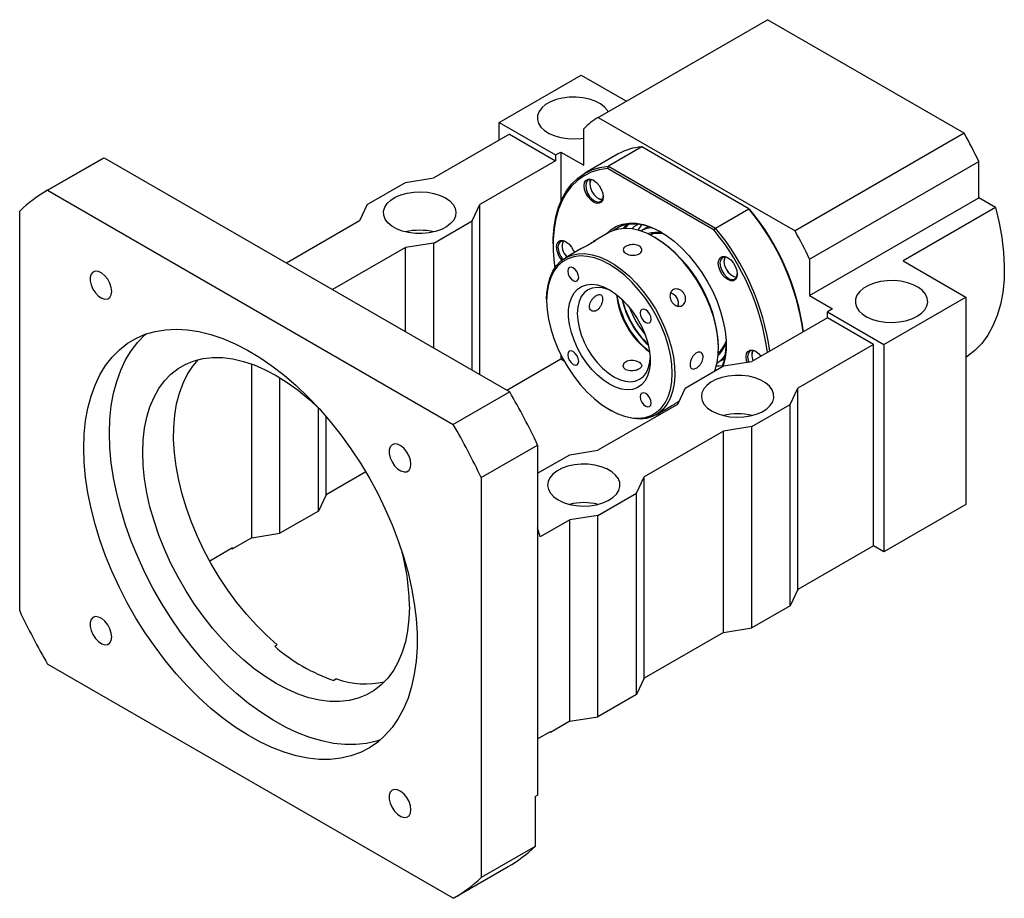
# Paper-space layout 'MBCK30-I' of a CAD drawing. Header units: millimetres. Extents: x 26 to 290, y 9 to 206.
# Tile 6 of 6: x 191 to 282, y 99 to 180. Entities that reach past the tile are written whole.
import ezdxf

# ---------------------------------------------------------------- set-up
doc = ezdxf.new("R2010")
doc.units = ezdxf.units.MM

psp = doc.layouts.new('MBCK30-I')

# ---------------------------------------------------------------- linework, layer by layer
at = {"color": 7, "linetype": 'Continuous', "lineweight": 25}
for p, q in [((244.4781, 170.5336), (260.0345, 179.5141)), ((278.1207, 169.0732), (260.0345, 179.5141)), ((235.3722, 170.0747), (242.9146, 174.4289)), ((242.9146, 174.4289), (247.0701, 172.0299)), ((244.4781, 170.5336), (262.5644, 160.0927)), ((235.3722, 170.0747), (240.5576, 167.0812)), ((235.3722, 168.4418), (235.3722, 170.0747)), ((243.1503, 166.1287), (243.1503, 169.4779)), ((236.315, 168.9861), (229.3618, 164.972)), ((236.315, 168.9861), (240.5576, 166.5368)), ((278.1207, 169.0732), (262.5644, 160.0927)), ((248.4747, 167.8182), (245.4106, 166.0493)), ((258.3321, 162.1277), (248.4747, 167.8182)), ((198.946, 166.7648), (193.7606, 163.7713)), ((193.8658, 163.8314), (199.0513, 166.8249)), ((198.946, 166.7648), (199.0513, 166.8249)), ((199.0513, 166.8249), (236.3377, 145.2999)), ((240.5576, 166.5368), (233.6044, 162.5228)), ((240.5576, 167.0812), (241.029, 167.3533)), ((240.5576, 167.0812), (240.5576, 166.5368)), ((241.029, 167.3533), (241.029, 162.777)), ((241.029, 167.3533), (243.1503, 166.1287)), ((246.3206, 167.1713), (243.2565, 165.4024)), ((245.4106, 166.0493), (245.3239, 165.8272)), ((255.119, 160.1726), (245.3239, 165.8272)), ((245.4106, 166.0493), (255.2679, 160.3588)), ((263.8921, 157.5039), (279.4485, 166.4844)), ((279.4485, 163.1352), (279.4485, 166.4844)), ((226.769, 164.5638), (229.3618, 164.972)), ((193.8658, 163.8314), (231.1523, 142.3064)), ((223.2335, 162.5228), (226.769, 164.5638)), ((243.7012, 164.4675), (243.7012, 164.4131)), ((244.4553, 163.1067), (244.4844, 163.0899)), ((263.8921, 154.1547), (279.4485, 163.1352)), ((280.9916, 162.2444), (279.4485, 163.1352)), ((223.2335, 162.5228), (222.5264, 161.0261)), ((232.8973, 161.0261), (233.6044, 162.5228)), ((233.6044, 146.8778), (233.6044, 162.5228)), ((255.2679, 160.3588), (258.3321, 162.1277)), ((258.3321, 162.1277), (258.4188, 162.0776)), ((280.9916, 162.2444), (272.5064, 157.3459)), ((191.2958, 125.1684), (191.2958, 161.9128)), ((222.5264, 161.0261), (215.8113, 157.1495)), ((229.3618, 158.9851), (232.8973, 161.0261)), ((232.8973, 147.286), (232.8973, 161.0261)), ((246.8034, 160.3109), (247.0679, 160.6693)), ((249.1005, 160.5009), (248.3934, 160.0927)), ((255.119, 160.1726), (255.2679, 160.3588)), ((245.4658, 159.9422), (244.0514, 159.1257)), ((249.4862, 159.8191), (249.2991, 159.7111)), ((249.7509, 159.4611), (249.6331, 159.5291)), ((226.769, 158.5769), (220.0539, 154.7003)), ((229.3618, 158.9851), (226.769, 158.5769)), ((226.769, 150.8238), (226.769, 158.5769)), ((229.3618, 149.327), (229.3618, 158.9851)), ((240.3219, 158.9163), (240.3219, 158.7802)), ((241.1469, 158.821), (241.1469, 158.7666)), ((242.8806, 158.4498), (241.4589, 157.6291)), ((263.8921, 157.5039), (263.8921, 154.1547)), ((256.0345, 157.3258), (256.0345, 157.2932)), ((272.5064, 157.3459), (278.27, 154.0187)), ((256.4481, 156.2906), (256.3529, 156.4401)), ((256.7887, 155.9869), (256.8358, 155.9596)), ((263.8921, 154.1547), (266.0135, 152.9301)), ((270.7275, 149.6645), (278.27, 154.0187)), ((278.27, 154.0187), (278.27, 134.966)), ((239.7327, 153.8137), (239.7327, 153.6777)), ((265.5421, 152.1136), (258.5888, 148.0996)), ((266.0135, 152.9301), (265.5421, 152.658)), ((265.5421, 152.658), (270.7275, 149.6645)), ((265.5421, 152.1136), (265.5421, 152.658)), ((269.7847, 149.6644), (265.5421, 152.1136)), ((255.5247, 149.3235), (255.5247, 149.4595)), ((269.7847, 149.6644), (262.8315, 145.6504)), ((269.7847, 131.1561), (269.7847, 149.6644)), ((270.7275, 149.6645), (270.7275, 130.6119)), ((241.029, 148.7193), (241.029, 148.3007)), ((255.5152, 148.9432), (255.7023, 149.0512)), ((258.5888, 148.7297), (258.5888, 148.6976)), ((212.6269, 131.9045), (212.6269, 147.863)), ((241.029, 148.3007), (236.0843, 145.4462)), ((241.3503, 148.1152), (241.029, 148.3007)), ((252.4606, 145.6504), (255.9961, 147.6914)), ((255.3928, 147.9681), (256.0999, 148.3763)), ((255.9961, 147.6914), (258.5888, 148.0996)), ((215.2196, 132.3127), (215.2196, 146.5985)), ((236.3377, 145.2999), (231.1523, 142.3064)), ((252.4606, 145.6504), (251.7535, 144.1536)), ((262.1244, 144.1536), (262.8315, 145.6504)), ((262.8315, 127.1421), (262.8315, 145.6504)), ((251.7535, 144.1536), (244.4467, 139.9355)), ((249.7915, 143.1949), (251.2133, 144.0157)), ((258.5888, 142.1126), (262.1244, 144.1536)), ((262.1244, 125.6454), (262.1244, 144.1536)), ((218.7552, 134.3537), (218.7552, 143.832)), ((219.4623, 135.8505), (219.4623, 143.0452)), ((245.5064, 143.6761), (245.6243, 143.6081)), ((249.9509, 143.2869), (250.1015, 143.2)), ((250.1015, 143.2), (249.9509, 143.2869)), ((258.5888, 142.1126), (255.9961, 141.7044)), ((258.5888, 123.6044), (258.5888, 142.1126)), ((255.9961, 141.7044), (248.6894, 137.4863)), ((255.9961, 123.1962), (255.9961, 141.7044)), ((233.7223, 137.4205), (238.9077, 140.414)), ((238.9077, 140.414), (238.9077, 108.2423)), ((238.9077, 137.8265), (241.854, 139.5273)), ((241.854, 139.5273), (244.4467, 139.9355)), ((223.106, 137.954), (219.4623, 135.8505)), ((233.7223, 137.4205), (233.7223, 100.6762)), ((247.9822, 135.9896), (248.6894, 137.4863)), ((248.6894, 118.9781), (248.6894, 137.4863)), ((219.4623, 135.8505), (218.7552, 134.3537)), ((244.4467, 133.9485), (247.9822, 135.9896)), ((247.9822, 117.4813), (247.9822, 135.9896)), ((278.27, 134.966), (270.7275, 130.6119)), ((218.7552, 134.3537), (215.2196, 132.3127)), ((241.854, 133.5403), (239.1434, 131.9756)), ((244.4467, 133.9485), (241.854, 133.5403)), ((241.854, 115.0321), (241.854, 133.5403)), ((244.4467, 115.4403), (244.4467, 133.9485)), ((212.6269, 131.9045), (215.2196, 132.3127)), ((239.1434, 131.9756), (238.9077, 132.8193)), ((212.6269, 131.9045), (210.8591, 130.884)), ((210.8591, 130.9657), (208.7613, 129.7546)), ((210.7884, 130.9248), (210.8591, 130.884)), ((210.8591, 130.9657), (210.8591, 130.884)), ((269.7847, 131.1561), (262.8315, 127.1421)), ((270.7275, 130.6119), (269.7847, 131.1561)), ((262.8315, 127.1421), (262.1244, 125.6454)), ((262.1244, 125.6454), (258.5888, 123.6044)), ((255.9961, 123.1962), (248.6894, 118.9781)), ((255.9961, 123.1962), (258.5888, 123.6044)), ((214.7353, 121.9246), (214.971, 122.0606)), ((231.1523, 98.7575), (193.8658, 120.2825)), ((220.418, 118.9162), (220.1823, 118.7801)), ((248.6894, 118.9781), (247.9822, 117.4813)), ((247.9822, 117.4813), (244.4467, 115.4403)), ((241.854, 115.0321), (240.0862, 114.0116)), ((241.854, 115.0321), (244.4467, 115.4403)), ((238.9077, 113.4129), (240.0862, 114.0932)), ((240.0155, 114.0524), (240.0862, 114.0116)), ((240.0862, 114.0116), (240.0862, 114.0932)), ((238.672, 108.1062), (238.9077, 108.2423)), ((238.672, 108.1062), (238.672, 103.5336)), ((238.672, 103.5336), (233.7223, 100.6762)), ((231.2575, 98.8176), (236.2073, 101.6751))]:
    psp.add_line(p, q, dxfattribs=at)
at = {"color": 7, "linetype": 'Continuous', "lineweight": 25, "flags": 128}
for points in [[(245.388, 171.0589), (245.3307, 171.1554), (245.0538, 171.4844), (244.674, 171.7773), (244.2051, 172.0234), (243.664, 172.2138), (243.0703, 172.3416), (242.4453, 172.4023), (241.8118, 172.3936), (241.1926, 172.3158), (240.61, 172.1718), (240.0852, 171.9668), (239.6371, 171.7081), (239.2819, 171.4051), (239.0325, 171.0688), (238.8978, 170.7113), (238.8827, 170.3456), (238.9878, 169.9848), (239.2092, 169.6421), (239.5391, 169.3297), (239.9653, 169.059), (240.4726, 168.8398), (241.0427, 168.6799), (241.6548, 168.5852), (242.2869, 168.5591), (242.9161, 168.6026), (243.1503, 168.6372)], [(240.3219, 158.9163), (240.3325, 159.4413), (240.4169, 160.4503), (240.5849, 161.3977), (240.8352, 162.2753), (241.1657, 163.0759), (241.5735, 163.7926), (242.0552, 164.4195), (242.6068, 164.9512), (243.2235, 165.3832), (243.9003, 165.7119), (244.6314, 165.9346), (245.4106, 166.0493)], [(245.3239, 165.8272), (244.5575, 165.7107), (243.8387, 165.4882), (243.1733, 165.1616), (242.5671, 164.7335), (242.025, 164.2076), (241.5516, 163.5884), (241.1509, 162.8809), (240.8262, 162.0912), (240.5803, 161.2257), (240.4152, 160.2919), (240.3323, 159.2975), (240.3323, 158.2509), (240.4152, 157.1608), (240.4747, 156.691)], [(243.1826, 164.2498), (243.2253, 164.5363), (243.3492, 164.7456), (243.5421, 164.857), (243.7853, 164.8597), (244.0547, 164.7534), (244.3242, 164.5485), (244.5674, 164.2651), (244.7603, 163.931), (244.8842, 163.5787), (244.9268, 163.2429), (244.8842, 162.9563), (244.7603, 162.7471), (244.5674, 162.6357), (244.3242, 162.633), (244.0547, 162.7393), (243.7853, 162.9441), (243.5421, 163.2275), (243.3492, 163.5617), (243.2253, 163.9139), (243.1826, 164.2498)], [(244.091, 164.7316), (243.9287, 164.7978), (243.6871, 164.8149), (243.4931, 164.7206), (243.3675, 164.5252), (243.3241, 164.2498)], [(243.8241, 164.8186), (243.7404, 164.6676), (243.7014, 164.391), (243.7534, 164.0645), (243.89, 163.7276), (244.0949, 163.4208), (244.3432, 163.1812)], [(243.3241, 164.2498), (243.3675, 163.9242), (243.4931, 163.5838), (243.6871, 163.2655), (243.9287, 163.0036), (244.1916, 162.8267), (244.4474, 162.7538), (244.6682, 162.793), (244.8303, 162.9398), (244.9159, 163.1785), (244.9261, 163.285)], [(230.4224, 163.1351), (230.8259, 162.853), (231.1296, 162.5319), (231.3226, 162.1835), (231.3978, 161.8202), (231.3526, 161.4553), (231.1886, 161.102), (230.9117, 160.7729), (230.5319, 160.4801), (230.063, 160.234), (229.5219, 160.0436), (228.9281, 159.9157), (228.3032, 159.8551), (227.6697, 159.8638), (227.0504, 159.9415), (226.4679, 160.0855), (225.9431, 160.2906), (225.495, 160.5493), (225.1398, 160.8522), (224.8903, 161.1885), (224.7556, 161.546), (224.7406, 161.9117), (224.8456, 162.2725), (225.0671, 162.6153), (225.3969, 162.9276), (225.8232, 163.1983), (226.3305, 163.4176), (226.9005, 163.5774), (227.5126, 163.6721), (228.1447, 163.6982), (228.774, 163.6548), (229.3776, 163.5434), (229.9338, 163.3681), (230.4224, 163.1351)], [(280.9916, 162.2444), (281.3301, 160.8569), (281.5794, 159.492), (281.7375, 158.1595), (281.8034, 156.8693), (281.7767, 155.6306), (281.6574, 154.4526), (281.4464, 153.3437), (281.1453, 152.3122), (280.7564, 151.3654), (280.2823, 150.5103), (279.7266, 149.7531), (279.0933, 149.0993), (278.3871, 148.5538), (278.27, 148.4783)], [(245.2175, 159.7989), (245.2363, 159.8205), (245.6685, 160.2247), (246.1645, 160.5284), (246.7175, 160.7273), (247.3196, 160.8186), (247.9625, 160.8011), (248.6371, 160.6751), (249.334, 160.4422), (250.0433, 160.1057), (250.7551, 159.6704), (251.4594, 159.1424), (252.1464, 158.5291), (252.8063, 157.8391), (253.4299, 157.0821), (254.0085, 156.2686), (254.5339, 155.4103), (254.9988, 154.519), (255.3966, 153.6073), (255.7218, 152.6879), (255.9698, 151.7739), (256.137, 150.8781), (256.2213, 150.0129), (256.2213, 149.1905), (256.137, 148.4226), (255.9698, 147.7198), (255.9527, 147.6664)], [(249.6322, 159.5297), (248.9352, 159.8843), (248.2481, 160.1383), (247.5804, 160.2883), (246.9414, 160.3322), (246.3403, 160.2692), (245.7854, 160.1004), (245.4658, 159.9422)], [(250.2816, 159.9709), (250.1647, 160.0357), (249.4693, 160.3656), (248.7861, 160.5939), (248.1247, 160.7175), (247.4944, 160.7346), (246.904, 160.6451), (246.3619, 160.4501), (245.8756, 160.1523), (245.8344, 160.1203)], [(248.1734, 160.7302), (247.7451, 160.4601), (247.5503, 160.2927)], [(248.452, 160.6689), (248.1788, 160.2579), (248.1321, 160.1715)], [(255.1756, 147.2178), (255.2143, 147.3234), (255.3984, 147.9948), (255.5014, 148.7327), (255.5221, 149.5266), (255.4601, 150.3654), (255.3163, 151.2374), (255.0927, 152.1302), (254.7925, 153.0314), (254.4198, 153.9282), (253.9799, 154.8082), (253.4789, 155.659), (252.924, 156.4685), (252.3229, 157.2255), (251.684, 157.9194), (251.0162, 158.5403), (250.3291, 159.0796), (249.6322, 159.5297)], [(240.6283, 158.6033), (240.671, 158.8899), (240.7949, 159.0991), (240.9878, 159.2105), (241.2309, 159.2132), (241.5004, 159.1069), (241.7699, 158.9021), (242.013, 158.6187), (242.206, 158.2845), (242.2795, 158.1028)], [(241.5367, 159.0851), (241.3744, 159.1513), (241.1328, 159.1684), (240.9387, 159.0742), (240.8132, 158.8787), (240.7698, 158.6033)], [(239.7327, 153.8137), (239.7559, 154.4045), (239.859, 155.1424), (240.043, 155.8138), (240.3054, 156.4094), (240.6425, 156.9209), (241.0495, 157.341), (241.5208, 157.6638), (242.0496, 157.8848), (242.6287, 158.0009), (243.2498, 158.0104), (243.9043, 157.9133), (244.5829, 157.7109), (245.2761, 157.4061), (245.9743, 157.0031), (246.6676, 156.5075), (247.3462, 155.9264), (248.0006, 155.2678), (248.6218, 154.5411), (249.2008, 153.7565), (249.7297, 152.9248), (250.2009, 152.058), (250.6079, 151.168), (250.945, 150.2674), (251.2074, 149.3688), (251.3914, 148.4848), (251.4945, 147.628), (251.5152, 146.8102), (251.4532, 146.0429), (251.3094, 145.337), (251.0858, 144.7024), (250.7855, 144.1479), (250.4128, 143.6813), (249.9729, 143.3092), (249.472, 143.0368), (248.9171, 142.868), (248.3159, 142.805), (247.677, 142.8489), (247.0093, 142.9989), (246.3221, 143.2529), (245.6252, 143.6075), (245.6252, 143.6075)], [(245.5074, 143.6756), (246.2034, 143.3224), (246.8893, 143.0715), (247.5551, 142.9268), (248.191, 142.8902), (248.7878, 142.9622), (249.3367, 143.142), (249.8298, 143.4267), (250.2599, 143.8123), (250.6206, 144.2932), (250.9068, 144.8623), (251.1143, 145.5113), (251.24, 146.2308), (251.2821, 147.0103), (251.24, 147.8384), (251.1143, 148.703), (250.9068, 149.5916), (250.6206, 150.4911), (250.2599, 151.3885), (249.8298, 152.2707), (249.3367, 153.1247), (248.7878, 153.9382), (248.191, 154.6993), (247.5551, 155.3969), (246.8893, 156.0208), (246.2034, 156.562), (245.5074, 157.0124), (244.8113, 157.3656), (244.1254, 157.6164), (243.4596, 157.7612), (242.8237, 157.7978), (242.227, 157.7257), (241.678, 157.546), (241.1849, 157.2612), (240.7549, 156.8756), (240.3941, 156.3948), (240.1079, 155.8257), (239.9005, 155.1766), (239.7748, 154.4571), (239.7327, 153.6777), (239.7748, 152.8496), (239.9005, 151.9849), (240.1079, 151.0964), (240.3941, 150.1968), (240.7549, 149.2994), (241.1849, 148.4173), (241.678, 147.5632), (242.227, 146.7497), (242.8237, 145.9886), (243.4596, 145.291), (244.1254, 144.6671), (244.8113, 144.126), (245.5074, 143.6756)], [(255.516, 157.1299), (255.5587, 157.4165), (255.6825, 157.6257), (255.8755, 157.7371), (256.1186, 157.7398), (256.3881, 157.6335), (256.6576, 157.4286), (256.9007, 157.1453), (257.0936, 156.8111), (257.2175, 156.4588), (257.2602, 156.123), (257.2175, 155.8364), (257.0936, 155.6272), (256.9007, 155.5158), (256.6576, 155.5131), (256.3881, 155.6194), (256.1186, 155.8242), (255.8755, 156.1076), (255.6825, 156.4418), (255.5587, 156.7941), (255.516, 157.1299)], [(256.4243, 157.6117), (256.2621, 157.6779), (256.0205, 157.695), (255.8264, 157.6007), (255.7008, 157.4053), (255.6574, 157.1299)], [(256.1574, 157.6987), (256.0687, 157.5326), (256.0354, 157.2519)], [(242.174, 156.7027), (241.9801, 156.7701), (241.8157, 156.7381), (241.7059, 156.6117), (241.6673, 156.41), (241.7059, 156.1638), (241.8157, 155.9106), (241.9801, 155.6888), (242.174, 155.5323), (242.368, 155.4649), (242.5324, 155.4968), (242.6422, 155.6233), (242.6808, 155.8249), (242.6422, 156.0712), (242.5324, 156.3244), (242.368, 156.5462), (242.174, 156.7027)], [(255.6574, 157.1299), (255.7008, 156.8043), (255.8264, 156.4639), (256.0205, 156.1456), (256.2621, 155.8837), (256.525, 155.7068), (256.7807, 155.634), (257.0016, 155.6731), (257.1636, 155.8199), (257.2492, 156.0586), (257.2594, 156.1651)], [(256.0354, 157.2519), (256.0929, 156.9236), (256.2344, 156.5873), (256.4427, 156.2837), (256.6928, 156.0493), (256.9544, 155.9124), (257.1961, 155.8896), (257.2013, 155.8905)], [(199.7608, 154.5319), (199.7163, 154.8985), (199.5867, 155.284), (199.3836, 155.654), (199.125, 155.9757), (198.8339, 156.2205), (198.5361, 156.3666), (198.2582, 156.4011), (198.0247, 156.3209), (197.8565, 156.1331), (197.7685, 155.8544), (197.7685, 155.5096), (197.8565, 155.1293), (198.0247, 154.7473), (198.2582, 154.3975), (198.5361, 154.1111), (198.8339, 153.9134), (199.125, 153.8221), (199.3836, 153.8452), (199.5867, 153.9807), (199.7163, 154.2166), (199.7608, 154.5319)], [(245.5074, 146.0027), (244.9471, 146.3747), (244.3993, 146.8353), (243.8762, 147.3743), (243.3896, 147.9796), (242.9503, 148.6378), (242.5681, 149.334), (242.2516, 150.0529), (242.0078, 150.7782), (241.8422, 151.4938), (241.7584, 152.1838), (241.7584, 152.8326), (241.8422, 153.4259), (242.0078, 153.9503), (242.2516, 154.3941), (242.5681, 154.7475), (242.9503, 155.0025), (243.3896, 155.1535), (243.8762, 155.197), (244.3993, 155.1321), (244.9471, 154.9602), (245.5074, 154.6853), (246.0677, 154.3133), (246.6155, 153.8527), (247.1385, 153.3137), (247.6251, 152.7084), (248.0644, 152.0502), (248.4466, 151.3539), (248.7631, 150.6351), (249.0069, 149.9098), (249.1726, 149.1941), (249.2563, 148.5042), (249.2563, 147.8553), (249.1726, 147.2621), (249.0069, 146.7377), (248.7631, 146.2938), (248.4466, 145.9404), (248.0644, 145.6854), (247.6251, 145.5345), (247.1385, 145.491), (246.6155, 145.5559), (246.0677, 145.7277), (245.5074, 146.0027)], [(245.7139, 154.5595), (245.3826, 154.7094), (244.8701, 154.8632), (244.3832, 154.9114), (243.9338, 154.8528), (243.5331, 154.6889), (243.1908, 154.4237), (242.9154, 154.0638), (242.7137, 153.6179), (242.5907, 153.0971), (242.5493, 152.5143)], [(273.7916, 152.2498), (274.1951, 152.5319), (274.4988, 152.853), (274.6918, 153.2014), (274.767, 153.5647), (274.7218, 153.9296), (274.5578, 154.2829), (274.2809, 154.612), (273.9011, 154.9049), (273.4322, 155.1509), (272.8911, 155.3413), (272.2973, 155.4692), (271.6724, 155.5298), (271.0389, 155.5211), (270.4197, 155.4434), (269.8371, 155.2994), (269.3123, 155.0943), (268.8642, 154.8356), (268.509, 154.5327), (268.2596, 154.1964), (268.1249, 153.8389), (268.1098, 153.4732), (268.2149, 153.1124), (268.4363, 152.7696), (268.7661, 152.4573), (269.1924, 152.1866), (269.6997, 151.9673), (270.2697, 151.8075), (270.8819, 151.7128), (271.5139, 151.6867), (272.1432, 151.7301), (272.7468, 151.8415), (273.303, 152.0169), (273.7916, 152.2498)], [(242.5493, 152.5143), (242.5907, 151.8837), (242.7137, 151.2208), (242.9154, 150.5421), (243.1908, 149.8642), (243.5331, 149.2038), (243.9338, 148.5772), (244.3832, 147.9997), (244.8701, 147.4857), (245.3826, 147.0478), (245.9081, 146.6967), (246.4335, 146.4412), (246.946, 146.2874), (247.4329, 146.2392), (247.8823, 146.2978), (248.2831, 146.4617), (248.6254, 146.7269), (248.9007, 147.0868), (249.1024, 147.5327), (249.2255, 148.0535), (249.2612, 148.4148)], [(248.8407, 152.8541), (248.6468, 152.9215), (248.4824, 152.8896), (248.3725, 152.7631), (248.3339, 152.5614), (248.3725, 152.3152), (248.4824, 152.062), (248.6468, 151.8402), (248.8407, 151.6837), (249.0346, 151.6163), (249.199, 151.6483), (249.3089, 151.7747), (249.3475, 151.9764), (249.3089, 152.2226), (249.199, 152.4758), (249.0346, 152.6976), (248.8407, 152.8541)], [(197.1884, 140.1389), (197.2302, 141.4213), (197.3555, 142.6484), (197.5636, 143.8135), (197.8533, 144.9103), (198.223, 145.9326), (198.6707, 146.875), (199.194, 147.7324), (199.7901, 148.4999), (200.4556, 149.1735), (201.187, 149.7494), (201.9801, 150.2245), (202.8308, 150.5963), (203.7344, 150.8626), (204.6859, 151.022), (205.6801, 151.0737), (206.7116, 151.0174), (207.7747, 150.8534), (208.8637, 150.5825), (209.9727, 150.2063), (211.0954, 149.7268), (212.2259, 149.1466), (213.358, 148.4689), (214.4854, 147.6974), (215.602, 146.8364), (216.7017, 145.8904), (217.7786, 144.8648), (218.8266, 143.765), (219.8402, 142.5971), (220.8137, 141.3674), (221.7418, 140.0828), (222.6195, 138.7502), (223.442, 137.3768), (224.2048, 135.9702), (224.9037, 134.5381), (225.5349, 133.0883), (226.095, 131.6286), (226.5809, 130.1672), (226.9899, 128.7119), (227.3198, 127.2707), (227.5688, 125.8515), (227.7356, 124.462), (227.8192, 123.1098), (227.8192, 121.8023), (227.7356, 120.5467), (227.5688, 119.3498), (227.3198, 118.2181), (226.9899, 117.1578), (226.5809, 116.1748), (226.095, 115.2743), (225.5349, 114.4613), (224.9037, 113.7402), (224.2048, 113.1151), (223.442, 112.5892), (222.6195, 112.1655), (221.7418, 111.8462), (220.8137, 111.6332), (219.8402, 111.5275), (218.8266, 111.5299), (217.7786, 111.6401), (216.7017, 111.8577), (215.602, 112.1815), (214.4854, 112.6096), (213.358, 113.1398), (212.2259, 113.7692), (211.0954, 114.4943), (209.9727, 115.3111), (208.8637, 116.2152), (207.7747, 117.2017), (206.7116, 118.2652), (205.6801, 119.3998), (204.6859, 120.5994), (203.7344, 121.8574), (202.8308, 123.1669), (201.9801, 124.5208), (201.187, 125.9117), (200.4556, 127.3321), (199.7901, 128.774), (199.194, 130.2297), (198.6707, 131.6913), (198.223, 133.1507), (197.8533, 134.5999), (197.5636, 136.0311), (197.3555, 137.4364), (197.2302, 138.8082), (197.1884, 140.1389)], [(199.5454, 141.4996), (199.5873, 142.782), (199.7126, 144.0091), (199.9206, 145.1742), (200.2103, 146.2709), (200.58, 147.2933), (201.0277, 148.2357), (201.5511, 149.093), (202.1471, 149.8606), (202.8126, 150.5342), (202.9194, 150.6279)], [(227.1226, 125.5796), (227.0807, 124.435), (226.9554, 123.3465), (226.7475, 122.3217), (226.4585, 121.3674), (226.0903, 120.4902), (225.6454, 119.6961), (225.1268, 118.9906), (224.5382, 118.3784), (223.8835, 117.8637), (223.1672, 117.45), (222.3942, 117.1403), (221.5698, 116.9365), (220.6995, 116.84), (219.7895, 116.8516), (218.8458, 116.9712), (217.8749, 117.1979), (216.8834, 117.5302), (215.8782, 117.9658), (214.8661, 118.5018), (213.8539, 119.1344), (212.8487, 119.8594), (211.8573, 120.6718), (210.8864, 121.5661), (209.9427, 122.5361), (209.0326, 123.5752), (208.1624, 124.6764), (207.338, 125.832), (206.565, 127.0343), (205.8487, 128.275), (205.194, 129.5456), (204.6053, 130.8374), (204.0868, 132.1416), (203.6419, 133.4494), (203.2736, 134.7517), (202.9846, 136.0397), (202.7767, 137.3046), (202.6514, 138.5377), (202.6096, 139.7307), (202.6514, 140.8753), (202.7767, 141.9637), (202.9846, 142.9886), (203.2736, 143.9429), (203.6419, 144.8201), (204.0868, 145.6142), (204.6053, 146.3197), (205.194, 146.9319), (205.8487, 147.4466), (206.565, 147.8602), (207.338, 148.17), (208.1624, 148.3738), (209.0326, 148.4702), (209.9427, 148.4586), (210.8864, 148.3391), (211.8573, 148.1124), (212.8487, 147.7801), (213.8539, 147.3445), (214.8661, 146.8085), (215.8782, 146.1759), (216.8834, 145.4509), (217.8749, 144.6385), (218.8432, 143.7468)], [(242.174, 149.0043), (241.9801, 149.0717), (241.8157, 149.0397), (241.7059, 148.9133), (241.6673, 148.7116), (241.7059, 148.4654), (241.8157, 148.2121), (241.9801, 147.9904), (242.174, 147.8339), (242.368, 147.7665), (242.5324, 147.7984), (242.6422, 147.9248), (242.6808, 148.1265), (242.6422, 148.3727), (242.5324, 148.626), (242.368, 148.8478), (242.174, 149.0043)], [(258.0703, 148.5343), (258.113, 148.8208), (258.2369, 149.0301), (258.4298, 149.1415), (258.6729, 149.1442), (258.9424, 149.0379), (259.2119, 148.833), (259.4249, 148.5912)], [(258.1618, 148.0324), (258.113, 148.1984), (258.0703, 148.5343)], [(258.9786, 149.0161), (258.8164, 149.0823), (258.5748, 149.0994), (258.3807, 149.0051), (258.2551, 148.8097), (258.2117, 148.5343)], [(258.2117, 148.5343), (258.2551, 148.2087), (258.3023, 148.0545)], [(258.7117, 149.1031), (258.6167, 148.9159), (258.5911, 148.6297)], [(258.5911, 148.6297), (258.6561, 148.2991), (258.7111, 148.1516)], [(214.971, 122.0606), (213.9992, 122.9264), (213.0524, 123.8689), (212.1369, 124.8816), (211.2588, 125.9579), (210.4243, 127.0904), (209.6388, 128.2715), (208.9077, 129.4932), (208.2359, 130.7473), (207.6279, 132.0253), (207.0879, 133.3185), (206.6195, 134.6183), (206.2259, 135.9159), (205.9097, 137.2025), (205.673, 138.4694), (205.5175, 139.7081), (205.4442, 140.9102), (205.4535, 142.0675), (205.5456, 143.1724), (205.7196, 144.2173), (205.9744, 145.1952), (206.3084, 146.0994), (206.7192, 146.9239), (207.2041, 147.6632), (207.7305, 148.2819)], [(255.3303, 147.7024), (255.5919, 147.7014), (255.9211, 147.7306)], [(254.9355, 143.5413), (255.4241, 143.3084), (255.9803, 143.1331), (256.5839, 143.0217), (257.2132, 142.9783), (257.8452, 143.0044), (258.4574, 143.0991), (259.0274, 143.2589), (259.5347, 143.4781), (259.961, 143.7488), (260.2908, 144.0612), (260.5122, 144.404), (260.6173, 144.7647), (260.6022, 145.1305), (260.4675, 145.4879), (260.2181, 145.8242), (259.8629, 146.1272), (259.4148, 146.3859), (258.89, 146.5909), (258.3074, 146.7349), (257.6882, 146.8127), (257.0547, 146.8214), (256.4298, 146.7607), (255.836, 146.6329), (255.2949, 146.4425), (254.826, 146.1964), (254.4462, 145.9035), (254.1693, 145.5745), (254.0053, 145.2211), (253.9601, 144.8562), (254.0353, 144.493), (254.2283, 144.1445), (254.532, 143.8234), (254.9355, 143.5413)], [(248.8407, 145.1557), (248.6468, 145.2231), (248.4824, 145.1911), (248.3725, 145.0647), (248.3339, 144.863), (248.3725, 144.6168), (248.4824, 144.3636), (248.6468, 144.1418), (248.8407, 143.9853), (249.0346, 143.9179), (249.199, 143.9498), (249.3089, 144.0763), (249.3475, 144.2779), (249.3089, 144.5241), (249.199, 144.7774), (249.0346, 144.9992), (248.8407, 145.1557)], [(224.4557, 113.3218), (224.0988, 113.2069), (223.1707, 112.9939), (222.1972, 112.8882), (221.1836, 112.8905), (220.1356, 113.0008), (219.0588, 113.2184), (217.959, 113.5422), (216.8424, 113.9703), (215.715, 114.5005), (214.583, 115.1299), (213.4525, 115.855), (212.3297, 116.6718), (211.2208, 117.5759), (210.1317, 118.5624), (209.0686, 119.6258), (208.0371, 120.7605), (207.0429, 121.96), (206.0914, 123.218), (205.1879, 124.5276), (204.3372, 125.8815), (203.544, 127.2724), (202.8126, 128.6927), (202.1471, 130.1347), (201.5511, 131.5904), (201.0277, 133.052), (200.58, 134.5113), (200.2103, 135.9606), (199.9206, 137.3918), (199.7126, 138.7971), (199.5873, 140.1688), (199.5454, 141.4996)], [(227.2608, 138.6565), (227.2163, 139.0231), (227.0867, 139.4086), (226.8836, 139.7786), (226.625, 140.1003), (226.3339, 140.3451), (226.0361, 140.4912), (225.7582, 140.5257), (225.5247, 140.4455), (225.3565, 140.2577), (225.2685, 139.979), (225.2685, 139.6342), (225.3565, 139.2539), (225.5247, 138.8719), (225.7582, 138.5221), (226.0361, 138.2357), (226.3339, 138.038), (226.625, 137.9467), (226.8836, 137.9698), (227.0867, 138.1053), (227.2163, 138.3412), (227.2608, 138.6565)], [(240.7933, 135.3773), (241.282, 135.1443), (241.8382, 134.969), (242.4418, 134.8576), (243.071, 134.8142), (243.7031, 134.8403), (244.3152, 134.935), (244.8852, 135.0948), (245.3925, 135.3141), (245.8188, 135.5847), (246.1486, 135.8971), (246.3701, 136.2399), (246.4752, 136.6007), (246.4601, 136.9664), (246.3254, 137.3239), (246.0759, 137.6602), (245.7207, 137.9631), (245.2726, 138.2218), (244.7478, 138.4268), (244.1653, 138.5709), (243.5461, 138.6486), (242.9125, 138.6573), (242.2876, 138.5967), (241.6939, 138.4688), (241.1528, 138.2784), (240.6838, 138.0323), (240.3041, 137.7395), (240.0272, 137.4104), (239.8632, 137.057), (239.818, 136.6921), (239.8932, 136.3289), (240.0861, 135.9804), (240.3898, 135.6594), (240.7933, 135.3773)], [(199.7608, 122.7759), (199.7163, 123.1425), (199.5867, 123.528), (199.3836, 123.898), (199.125, 124.2197), (198.8339, 124.4645), (198.5361, 124.6106), (198.2582, 124.6451), (198.0247, 124.5649), (197.8565, 124.3771), (197.7685, 124.0984), (197.7685, 123.7536), (197.8565, 123.3733), (198.0247, 122.9913), (198.2582, 122.6415), (198.5361, 122.3551), (198.8339, 122.1574), (199.125, 122.0661), (199.3836, 122.0892), (199.5867, 122.2247), (199.7163, 122.4606), (199.7608, 122.7759)], [(227.2608, 106.9005), (227.2163, 107.2671), (227.0867, 107.6526), (226.8836, 108.0226), (226.625, 108.3443), (226.3339, 108.5891), (226.0361, 108.7352), (225.7582, 108.7697), (225.5247, 108.6895), (225.3565, 108.5017), (225.2685, 108.223), (225.2685, 107.8782), (225.3565, 107.4979), (225.5247, 107.1159), (225.7582, 106.7661), (226.0361, 106.4797), (226.3339, 106.282), (226.625, 106.1907), (226.8836, 106.2138), (227.0867, 106.3493), (227.2163, 106.5852), (227.2608, 106.9005)]]:
    psp.add_lwpolyline(points, dxfattribs=at)
at = {"color": 8, "linetype": 'Continuous', "lineweight": 25, "flags": 128}
psp.add_lwpolyline([(247.2828, 160.7154), (246.9809, 160.3873), (246.9382, 160.3321)], dxfattribs=at)
at = {"color": 7, "linetype": 'Continuous', "lineweight": 25}
for centre, radius, start, end in [((247.609, 165.2331), 6.1561, 120.569246, 136.407889), ((251.3146, 153.6893), 30.9068, 24.455644, 29.851222), ((248.8062, 162.8044), 5.0247, 93.782735, 119.648365), ((200.1264, 152.7648), 12.7147, 119.497709, 133.988715), ((244.7886, 163.6581), 0.6526, 226.95657, 276.980196), ((240.8332, 147.6557), 22.7079, 8.03513, 39.591582), ((241.4114, 147.9503), 22.1095, 7.503534, 39.714825), ((249.5992, 157.9214), 2.4834, 94.782896, 119.625882), ((237.769, 145.8868), 22.7079, 8.03513, 39.591582), ((228.0654, 154.5983), 5.5637, 76.369212, 103.630788), ((250.0122, 157.1695), 2.6982, 78.789675, 107.013758), ((243.0222, 148.9093), 12.5146, 2.520153, 57.479847), ((237.841, 145.9271), 22.3934, 7.713166, 39.505194), ((235.7583, 144.7088), 30.9068, 24.455644, 29.851222), ((242.5521, 158.7014), 1.9263, 182.917454, 222.309734), ((242.5433, 158.6955), 1.7759, 182.975804, 222.800312), ((242.4558, 158.6696), 1.2881, 157.037876, 228.218709), ((253.5417, 154.9821), 7.41, 185.785476, 234.209146), ((254.1646, 155.3417), 8.0468, 188.061586, 231.933038), ((250.9279, 153.4739), 0.9231, 341.344513, 78.423693), ((254.7937, 155.7049), 8.3547, 193.073932, 226.920694), ((255.1046, 155.8844), 8.6733, 194.026966, 225.967658), ((253.684, 150.8233), 2.6831, 312.899564, 341.286243), ((250.3378, 149.6238), 5.8938, 340.186036, 0.392481), ((254.1254, 150.0875), 2.4692, 300.296226, 325.284246), ((180.5194, 112.8204), 64.5802, 25.294869, 30.194228), ((257.2925, 137.7258), 5.5638, 76.369295, 103.630705), ((175.334, 109.8269), 64.5802, 25.294869, 30.194228), ((243.1503, 129.5618), 5.5637, 76.369144, 103.630901), ((206.7374, 125.3942), 20.386, 0.521043, 14.656924), ((249.6841, 152.762), 64.5802, 205.294869, 210.194228), ((225.4238, 134.1496), 16.2387, 228.83657, 251.168807), ((223.0794, 126.6671), 8.1951, 251.049375, 282.335446), ((229.8367, 112.6871), 12.722, 300.049902, 313.98674), ((224.8917, 109.8241), 12.7147, 299.497709, 313.988715)]:
    psp.add_arc(centre, radius, start, end, dxfattribs=at)
at = {"color": 8, "linetype": 'Continuous', "lineweight": 25}
for centre, radius, start, end in [((249.8434, 157.1688), 2.783, 78.247134, 106.673502), ((255.3027, 155.9987), 8.4828, 200.136929, 219.857692), ((253.5996, 150.6772), 2.7672, 313.23835, 341.830254)]:
    psp.add_arc(centre, radius, start, end, dxfattribs=at)
at = {"color": 7, "linetype": 'Continuous', "lineweight": 25}
for points, knots in [([(243.7689, 164.8236), (243.767, 164.821), (243.715, 164.7514), (243.6909, 164.6242), (243.7053, 164.491), (243.7071, 164.4739)], [0, 0, 0, 0, 0.0322251, 0.8760206, 1, 1, 1, 1]), ([(244.4844, 163.09), (244.4845, 163.0899), (244.5277, 163.0607), (244.6144, 163.0265), (244.7407, 162.9821), (244.8126, 162.9926), (244.8474, 162.9977)], [0, 0, 0, 0, 0.0004804, 0.3406393, 0.6807984, 1, 1, 1, 1]), ([(243.8996, 158.9899), (243.8285, 158.95), (243.6863, 158.8701), (243.4317, 158.7384), (243.187, 158.6136), (242.9897, 158.5116), (242.9119, 158.4667), (242.8811, 158.4489)], [0, 0, 0, 0, 0.2142179, 0.4284106, 0.6432775, 0.8585876, 1, 1, 1, 1]), ([(243.5172, 158.7881), (243.5693, 158.8217), (243.7004, 158.9063), (243.8911, 159.0295), (244.0628, 159.1342), (244.1711, 159.191), (244.2042, 159.1956), (244.1554, 159.1505), (244.0448, 159.0754), (243.9408, 159.0142), (243.8996, 158.9899)], [0, 0, 0, 0, 0.0903139, 0.2273183, 0.3640712, 0.5002302, 0.6363742, 0.7731032, 0.9101138, 1, 1, 1, 1]), ([(247.0276, 158.0261), (246.9669, 158.0681), (246.8453, 158.1519), (246.7688, 158.3038), (246.7839, 158.4582), (246.8955, 158.6044), (247.0893, 158.7279), (247.3431, 158.8155), (247.6289, 158.8554), (247.9153, 158.8393), (248.1697, 158.7646), (248.3628, 158.638), (248.4733, 158.4744), (248.4894, 158.2947), (248.4087, 158.1227), (248.2399, 157.9819), (248.003, 157.8896), (247.7242, 157.8541), (247.4353, 157.8766), (247.1943, 157.9406), (247.075, 158.0018), (247.0276, 158.0261)], [0, 0, 0, 0, 0.0534991, 0.1069913, 0.1606571, 0.2144392, 0.2680321, 0.3214246, 0.3749188, 0.4286575, 0.4824033, 0.5359087, 0.5893015, 0.6428819, 0.6966604, 0.750339, 0.803772, 0.8571986, 0.9108671, 0.9646491, 1, 1, 1, 1]), ([(256.1273, 157.7002), (256.1065, 157.6605), (256.0674, 157.5858), (256.0388, 157.4565), (256.0369, 157.3664), (256.0361, 157.3258)], [0, 0, 0, 0, 0.3847406, 0.7229883, 1, 1, 1, 1]), ([(244.871, 153.8545), (244.8656, 153.9274), (244.855, 154.0732), (244.77, 154.2111), (244.6382, 154.2716), (244.4624, 154.246), (244.2601, 154.1407), (244.0541, 153.9696), (243.8691, 153.7496), (243.7303, 153.4992), (243.6607, 153.2437), (243.672, 153.0122), (243.7605, 152.8302), (243.9128, 152.7182), (244.1075, 152.693), (244.3166, 152.7623), (244.5124, 152.9179), (244.6764, 153.1404), (244.7961, 153.4036), (244.8611, 153.6546), (244.8681, 153.7955), (244.871, 153.8545)], [0, 0, 0, 0, 0.0531085, 0.1061973, 0.159805, 0.2137892, 0.2671977, 0.3199744, 0.3730479, 0.4268788, 0.480759, 0.5339113, 0.5866961, 0.6400159, 0.693972, 0.7476721, 0.8006005, 0.8534537, 0.9070341, 0.9610209, 1, 1, 1, 1]), ([(252.1911, 153.241), (252.121, 153.2111), (251.9806, 153.1512), (251.7398, 153.1771), (251.5075, 153.2863), (251.3037, 153.4734), (251.1513, 153.7137), (251.0666, 153.9802), (251.0601, 154.2439), (251.135, 154.4774), (251.2856, 154.6551), (251.4956, 154.7573), (251.741, 154.7729), (251.993, 154.6994), (252.2214, 154.543), (252.3977, 154.3201), (252.5011, 154.0563), (252.5216, 153.7809), (252.4581, 153.527), (252.3378, 153.3421), (252.2328, 153.2697), (252.1911, 153.241)], [0, 0, 0, 0, 0.0535056, 0.1070049, 0.1606727, 0.2144511, 0.2680473, 0.3214536, 0.3749558, 0.4286917, 0.4824365, 0.5359475, 0.5893499, 0.6429343, 0.6967106, 0.7503882, 0.8038327, 0.8572713, 0.9109395, 0.9647183, 1, 1, 1, 1]), ([(252.9202, 147.8199), (252.9261, 147.902), (252.938, 148.066), (253.0313, 148.3383), (253.1725, 148.5904), (253.355, 148.7956), (253.5589, 148.9278), (253.7616, 148.9723), (253.9391, 148.9259), (254.0683, 148.795), (254.1308, 148.5961), (254.1177, 148.3533), (254.0313, 148.0939), (253.8837, 147.8448), (253.6944, 147.6316), (253.488, 147.4773), (253.2896, 147.3987), (253.1195, 147.4046), (252.9946, 147.4968), (252.9294, 147.646), (252.9228, 147.7705), (252.9202, 147.8199)], [0, 0, 0, 0, 0.0534991, 0.1069913, 0.1606571, 0.2144392, 0.2680321, 0.3214246, 0.3749188, 0.4286575, 0.4824033, 0.5359087, 0.5893015, 0.6428819, 0.6966604, 0.750339, 0.803772, 0.8571986, 0.9108671, 0.9646491, 1, 1, 1, 1]), ([(258.671, 149.0869), (258.6515, 149.0457), (258.6151, 148.9682), (258.591, 148.8442), (258.5913, 148.7618), (258.5913, 148.7297)], [0, 0, 0, 0, 0.4094351, 0.7693929, 1, 1, 1, 1]), ([(247.0276, 147.3431), (247.1012, 147.3095), (247.2482, 147.2425), (247.5287, 147.2175), (247.8166, 147.2472), (248.0862, 147.3269), (248.303, 147.4406), (248.4437, 147.574), (248.4947, 147.7166), (248.4495, 147.8607), (248.3114, 147.9964), (248.0976, 148.1109), (247.8334, 148.1914), (247.5459, 148.2253), (247.2656, 148.2011), (247.026, 148.1142), (246.8554, 147.9732), (246.7703, 147.7963), (246.7807, 147.6082), (246.8737, 147.4484), (246.9822, 147.3742), (247.0276, 147.3431)], [0, 0, 0, 0, 0.0531088, 0.1061975, 0.1598046, 0.2137888, 0.2671983, 0.3199751, 0.3730479, 0.4268788, 0.4807591, 0.5339114, 0.5866962, 0.6400161, 0.6939723, 0.7476724, 0.8006, 0.8534532, 0.9070336, 0.9610208, 1, 1, 1, 1]), ([(251.2127, 144.0166), (251.2267, 144.0243), (251.2814, 144.0546), (251.4382, 144.1539), (251.6584, 144.2968), (251.8146, 144.3968), (251.8916, 144.4461)], [0, 0, 0, 0, 0.1030742, 0.4042886, 0.7060443, 1, 1, 1, 1])]:
    psp.add_open_spline(points, degree=3, knots=knots, dxfattribs=at)

doc.saveas('drawing.dxf')
